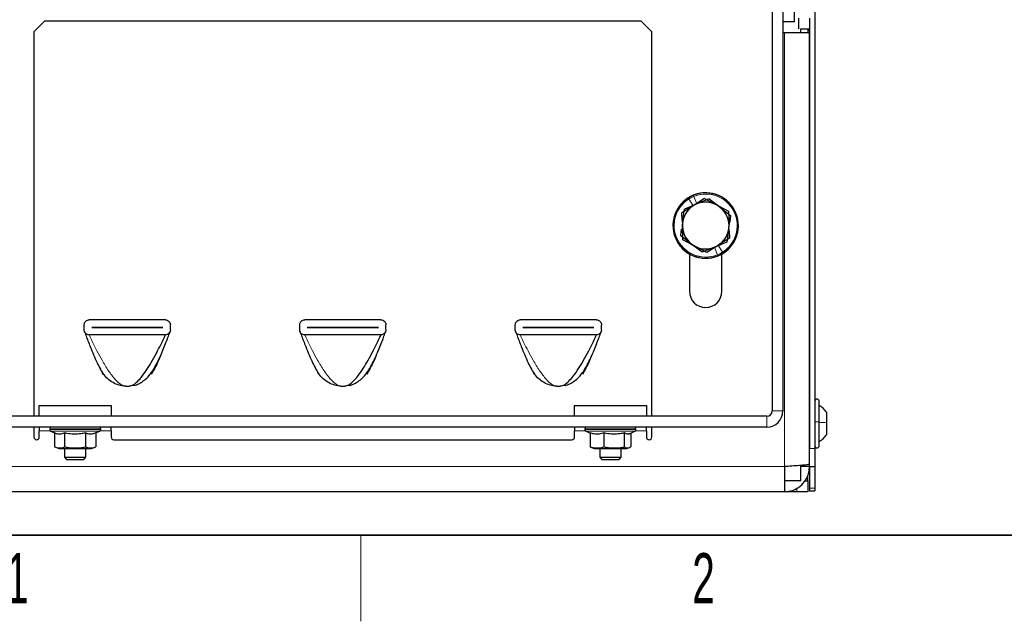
# Paper-space layout 'Blatt2' of a CAD drawing. Header units: millimetres. Extents: x 5 to 418, y 2 to 292.
# Tile 2 of 29: x 50 to 119, y 6 to 48. Entities that reach past the tile are written whole.
import ezdxf

# ---------------------------------------------------------------- set-up
doc = ezdxf.new("R2010")
doc.units = ezdxf.units.MM
doc.layers.add('SLD-0', color=7, linetype='Continuous')
doc.styles.add('SLDTEXTSTYLE0', font='TXT', dxfattribs={"width": 0.605})

psp = doc.layouts.new('Blatt2')

# ---------------------------------------------------------------- linework, layer by layer
at = {"color": 7, "linetype": 'Continuous', "lineweight": 25}
for p, q in [((102.3794, 58.5141), (102.3794, 20.6391)), ((103.1294, 58.5141), (103.1294, 20.6391)), ((105.3544, 56.7641), (105.3544, 18.0141)), ((103.9419, 47.7141), (103.9419, 54.5141)), ((104.2294, 47.2391), (104.2294, 47.9641)), ((104.9794, 47.9641), (104.9794, 47.2141)), ((51.0044, 47.0141), (51.7544, 47.7641)), ((93.2544, 47.7641), (51.7544, 47.7641)), ((93.2544, 47.7641), (94.0044, 47.0141)), ((103.9419, 47.7141), (103.1294, 47.7141)), ((51.0044, 47.0141), (51.0044, 20.2641)), ((94.0044, 20.2641), (94.0044, 47.0141)), ((103.1294, 46.9641), (103.2294, 46.9641)), ((103.2294, 46.9641), (104.9794, 46.9641)), ((104.3794, 46.9641), (104.3794, 47.2391)), ((104.9794, 47.2141), (104.3794, 47.2141)), ((104.9575, 47.2141), (104.8794, 47.0787)), ((104.8794, 46.9641), (104.8794, 47.2141)), ((104.9794, 47.2141), (104.9794, 18.0141)), ((104.9794, 16.9409), (104.9794, 46.9641)), ((97.008, 34.9895), (96.2711, 34.6884)), ((97.6813, 35.4141), (97.008, 34.9895)), ((98.008, 35.3982), (97.1396, 35.0433)), ((97.6813, 35.4141), (98.5115, 34.9769)), ((98.008, 35.3982), (98.6373, 34.9107)), ((96.8877, 34.9137), (96.0941, 34.4133)), ((96.1142, 33.897), (96.0941, 34.4133)), ((96.1443, 33.7588), (96.2711, 34.6884)), ((98.6373, 34.9107), (99.3416, 34.5398)), ((98.7497, 34.8236), (99.4913, 34.249)), ((99.3416, 34.5398), (99.3781, 33.6023)), ((99.4913, 34.249), (99.4273, 33.7803)), ((96.0174, 32.8292), (96.0814, 33.2979)), ((96.1671, 32.5384), (96.1306, 33.4759)), ((99.3644, 33.3194), (99.2376, 32.3898)), ((99.3945, 33.1812), (99.4146, 32.6648)), ((96.7591, 32.2546), (96.0174, 32.8292)), ((96.8714, 32.1675), (96.1671, 32.5384)), ((99.2376, 32.3898), (98.5007, 32.0887)), ((99.4146, 32.6648), (98.621, 32.1645)), ((96.6294, 31.5617), (96.6294, 28.9641)), ((97.5007, 31.6799), (96.8714, 32.1675)), ((97.8274, 31.6641), (96.9972, 32.1012)), ((98.3691, 32.0349), (97.5007, 31.6799)), ((98.5007, 32.0887), (97.8274, 31.6641)), ((98.8794, 28.9641), (98.8794, 31.5617)), ((60.1544, 26.979), (54.8544, 26.979)), ((75.1544, 26.979), (69.8544, 26.979)), ((90.1544, 26.979), (84.8544, 26.979)), ((54.5044, 26.279), (54.5044, 26.629)), ((55.0294, 26.4552), (59.9794, 26.4552)), ((55.0294, 26.4527), (55.0294, 26.4552)), ((59.9794, 26.4527), (55.0294, 26.4527)), ((59.9794, 26.4552), (59.9794, 26.4527)), ((60.5044, 26.279), (60.5044, 26.629)), ((69.5044, 26.279), (69.5044, 26.629)), ((70.0294, 26.4552), (74.9794, 26.4552)), ((70.0294, 26.4527), (70.0294, 26.4552)), ((74.9794, 26.4527), (70.0294, 26.4527)), ((74.9794, 26.4552), (74.9794, 26.4527)), ((75.5044, 26.279), (75.5044, 26.629)), ((84.5044, 26.279), (84.5044, 26.629)), ((85.0294, 26.4552), (89.9794, 26.4552)), ((85.0294, 26.4527), (85.0294, 26.4552)), ((89.9794, 26.4527), (85.0294, 26.4527)), ((89.9794, 26.4552), (89.9794, 26.4527)), ((90.5044, 26.279), (90.5044, 26.629)), ((60.1544, 25.929), (54.8544, 25.929)), ((75.1544, 25.929), (69.8544, 25.929)), ((90.1544, 25.929), (84.8544, 25.929)), ((55.8358, 23.2042), (55.7672, 23.3047)), ((59.2415, 23.3047), (59.173, 23.2042)), ((59.2686, 23.3641), (59.2415, 23.3047)), ((59.333, 23.4626), (59.3795, 23.5419)), ((70.8358, 23.2042), (70.7672, 23.3047)), ((74.2415, 23.3047), (74.173, 23.2042)), ((74.2686, 23.3641), (74.2415, 23.3047)), ((74.333, 23.4626), (74.3795, 23.5419)), ((85.8358, 23.2042), (85.7672, 23.3047)), ((89.2415, 23.3047), (89.173, 23.2042)), ((89.2686, 23.3641), (89.2415, 23.3047)), ((89.333, 23.4626), (89.3795, 23.5419)), ((57.9754, 22.4176), (57.6339, 22.358)), ((72.9754, 22.4176), (72.6339, 22.358)), ((87.9754, 22.4176), (87.6339, 22.358)), ((105.6544, 19.8664), (105.6544, 21.3141)), ((51.3794, 21.0141), (56.3794, 21.0141)), ((51.3794, 20.2641), (51.3794, 21.0141)), ((56.3794, 21.0141), (56.3794, 20.2641)), ((88.6294, 20.2641), (88.6294, 21.0141)), ((88.6294, 21.0141), (93.6294, 21.0141)), ((93.6294, 21.0141), (93.6294, 20.2641)), ((102.0044, 20.2641), (43.0044, 20.2641)), ((106.1794, 19.8149), (106.1794, 20.5341)), ((102.0044, 19.5141), (43.0044, 19.5141)), ((51.0044, 19.5141), (51.0044, 18.8266)), ((51.3794, 19.5141), (51.3794, 19.2641)), ((51.3794, 18.8266), (51.3794, 19.2641)), ((52.1044, 19.3891), (52.1044, 19.3437)), ((52.1765, 19.2304), (52.4452, 19.1051)), ((55.3226, 19.1094), (55.5822, 19.2304)), ((55.6544, 19.3437), (55.6544, 19.3891)), ((56.3794, 19.2641), (56.3794, 19.5141)), ((56.3794, 19.2641), (56.3794, 18.8266)), ((88.6294, 19.5141), (88.6294, 19.2641)), ((88.6294, 18.8266), (88.6294, 19.2641)), ((89.3544, 19.3891), (89.3544, 19.3437)), ((89.4265, 19.2304), (89.7161, 19.0954)), ((92.4495, 19.052), (92.8322, 19.2304)), ((92.9044, 19.3437), (92.9044, 19.3891)), ((93.6294, 19.2641), (93.6294, 19.5141)), ((93.6294, 19.2641), (93.6294, 18.8266)), ((94.0044, 18.8266), (94.0044, 19.5141)), ((105.6544, 18.2141), (105.6544, 19.8664)), ((106.1794, 18.9941), (106.1794, 19.8149)), ((52.4361, 19.1094), (52.4361, 18.1414)), ((53.143, 19.1094), (53.143, 18.1414)), ((54.5862, 19.1094), (54.5862, 18.1414)), ((55.3226, 19.1094), (55.3226, 18.1414)), ((56.5669, 18.6391), (88.4419, 18.6391)), ((89.7161, 19.1094), (89.7161, 18.1414)), ((90.677, 19.1094), (90.677, 18.1414)), ((92.0902, 19.1094), (92.0902, 18.1414)), ((92.5426, 19.0954), (92.5426, 18.1414)), ((52.4359, 18.1415), (52.7544, 18.0141)), ((52.7544, 18.0141), (55.0044, 18.0141)), ((53.1294, 18.0141), (53.1294, 17.4141)), ((54.6294, 17.4141), (54.6294, 18.0141)), ((55.0044, 18.0141), (55.3228, 18.1415)), ((89.8103, 18.0917), (90.0044, 18.0141)), ((90.0044, 18.0141), (92.2544, 18.0141)), ((90.3794, 18.0141), (90.3794, 17.4141)), ((91.8794, 17.4141), (91.8794, 18.0141)), ((92.2544, 18.0141), (92.4484, 18.0917)), ((105.3544, 18.0141), (105.3544, 16.7641)), ((53.1294, 17.4141), (53.2794, 17.2641)), ((53.1294, 17.4141), (53.2801, 17.4141)), ((53.2794, 17.2641), (53.3999, 17.2641)), ((53.2801, 17.4141), (54.6294, 17.4141)), ((53.3999, 17.2641), (54.4794, 17.2641)), ((54.4794, 17.2641), (54.6294, 17.4141)), ((90.3794, 17.4141), (90.5294, 17.2641)), ((90.3794, 17.4141), (90.6296, 17.4141)), ((90.5294, 17.2641), (90.7296, 17.2641)), ((90.6296, 17.4141), (91.8794, 17.4141)), ((90.7296, 17.2641), (91.7294, 17.2641)), ((91.7294, 17.2641), (91.8794, 17.4141)), ((103.2294, 16.7641), (103.2294, 15.0141)), ((104.3794, 15.7641), (104.3794, 16.8462)), ((104.9794, 16.7641), (104.3794, 16.7641)), ((104.9794, 16.7641), (104.9794, 16.9409)), ((104.9794, 16.7641), (105.3544, 16.7641)), ((104.9794, 16.7641), (104.9794, 15.2566)), ((105.3544, 16.7641), (105.3544, 15.2566)), ((104.3794, 15.7641), (103.2294, 15.7641)), ((104.6498, 15.7641), (104.8544, 15.7641)), ((104.8544, 16.2391), (104.8794, 16.2641)), ((104.8544, 15.7641), (104.8544, 16.1705)), ((104.8544, 15.7641), (104.8544, 15.0141)), ((104.9794, 15.2566), (104.9794, 15.0891)), ((104.9794, 15.0891), (105.3544, 15.0891)), ((105.3544, 15.2566), (105.3544, 15.0891)), ((103.2294, 15.0141), (41.7794, 15.0141)), ((104.1044, 15.0141), (103.2294, 15.0141)), ((104.8544, 15.0141), (104.1044, 15.0141))]:
    psp.add_line(p, q, dxfattribs=at)
at = {"color": 7, "linetype": 'Continuous', "lineweight": 18}
for p, q in [((103.2294, 16.7641), (103.2294, 46.9641)), ((96.8877, 34.9137), (96.5835, 35.3962)), ((97.1396, 35.0433), (96.9238, 35.5713)), ((98.3691, 32.0349), (98.5849, 31.5068)), ((98.621, 32.1645), (98.9252, 31.6819)), ((102.3794, 20.6391), (103.1294, 20.6391)), ((102.0044, 20.2641), (102.0044, 19.5141)), ((51.3794, 19.2641), (52.133, 19.2641)), ((55.6542, 19.3891), (52.1044, 19.3891)), ((52.1044, 19.3437), (55.6542, 19.3437)), ((55.5821, 19.2304), (52.1765, 19.2304)), ((55.6257, 19.2641), (56.3794, 19.2641)), ((88.6294, 19.2641), (89.383, 19.2641)), ((92.9044, 19.3891), (89.3544, 19.3891)), ((89.3544, 19.3437), (92.9044, 19.3437)), ((92.8322, 19.2304), (89.4265, 19.2304)), ((92.8757, 19.2641), (93.6294, 19.2641)), ((104.9794, 18.0141), (105.3544, 18.0141)), ((103.2294, 16.7641), (41.7794, 16.7641)), ((104.1044, 15.0141), (104.1044, 15.2768)), ((104.9794, 15.2566), (105.3544, 15.2566))]:
    psp.add_line(p, q, dxfattribs=at)
at = {"color": 7, "linetype": 'Continuous', "lineweight": 25}
for centre, radius, start, end in [((97.7544, 33.5391), 2.275, 112.229911, 292.229911), ((97.7544, 33.5391), 2.275, 302.229911, 122.229911), ((97.7544, 33.5391), 2.275, 292.229911, 112.229911), ((97.7544, 33.5391), 2.275, 122.229911, 302.229911), ((97.7544, 33.5391), 1.625, 112.229911, 172.229911), ((97.7544, 33.5391), 1.625, 62.229911, 122.229911), ((97.7544, 33.5391), 1.625, 52.229911, 112.229911), ((97.7544, 33.5391), 1.625, 2.229911, 62.229911), ((97.7544, 33.5391), 1.625, 122.229911, 182.229911), ((97.7544, 33.5391), 1.625, 352.229911, 52.229911), ((97.7544, 33.5391), 1.625, 172.229911, 232.229911), ((97.7544, 33.5391), 1.625, 302.229911, 2.229911), ((97.7544, 33.5391), 1.625, 182.229911, 242.229911), ((97.7544, 33.5391), 1.625, 292.229911, 352.229911), ((97.7544, 33.5391), 1.625, 232.229911, 292.229911), ((97.7544, 33.5391), 1.625, 242.229911, 302.229911), ((97.7544, 28.9641), 1.125, 180, 0), ((57.5044, 24.4165), 2.0625, 266.4, 273.6), ((72.5044, 24.4165), 2.0625, 266.4, 273.6), ((87.5044, 24.4165), 2.0625, 266.4, 273.6), ((105.5044, 21.3141), 0.15, 0, 180), ((102.0044, 20.6391), 1.125, 270, 0), ((102.0044, 20.6391), 0.375, 270, 360), ((52.2294, 19.3891), 0.125, 90, 180), ((52.2294, 19.3437), 0.125, 180, 245), ((55.5294, 19.3891), 0.125, 0, 90), ((55.5294, 19.3437), 0.125, 295, 0), ((89.4794, 19.3891), 0.125, 90, 180), ((89.4794, 19.3437), 0.125, 180, 245), ((92.7794, 19.3891), 0.125, 0, 90), ((92.7794, 19.3437), 0.125, 295, 0), ((51.1919, 18.8266), 0.1875, 180, 0), ((56.5669, 18.8266), 0.1875, 180, 270), ((88.4419, 18.8266), 0.1875, 270, 0), ((93.8169, 18.8266), 0.1875, 180, 0), ((105.5044, 18.2141), 0.15, 180, 360)]:
    psp.add_arc(centre, radius, start, end, dxfattribs=at)
at = {"color": 7, "linetype": 'Continuous', "lineweight": 18}
for start, end in [(302.229911, 122.229911), (292.229911, 112.229911), (112.229911, 292.229911), (122.229911, 302.229911)]:
    psp.add_arc((97.7544, 33.5391), 2.1954, start, end, dxfattribs=at)
for points, knots in [([(96.9238, 35.5713), (96.9182, 35.5851), (96.907, 35.6125), (96.8972, 35.6365), (96.8928, 35.6472), (96.8939, 35.6445), (96.894, 35.6442)], [0, 0, 0, 0, 0.32259699, 0.64519398, 0.96779096, 1, 1, 1, 1]), ([(96.5641, 35.427), (96.5632, 35.4284), (96.5548, 35.4417), (96.5464, 35.4551), (96.5398, 35.4655), (96.5413, 35.4631), (96.5415, 35.4629)], [0, 0, 0, 0, 0.0545577, 0.504802, 0.9550463, 1, 1, 1, 1]), ([(98.9446, 31.6511), (98.9455, 31.6497), (98.9539, 31.6364), (98.9623, 31.6231), (98.9689, 31.6126), (98.9674, 31.6151), (98.9672, 31.6153)], [0, 0, 0, 0, 0.0538753, 0.5044446, 0.9550138, 1, 1, 1, 1]), ([(98.5849, 31.5068), (98.5905, 31.4931), (98.6018, 31.4657), (98.6116, 31.4417), (98.6159, 31.431), (98.6148, 31.4337), (98.6147, 31.4339)], [0, 0, 0, 0, 0.322597, 0.645194, 0.967791, 1, 1, 1, 1]), ([(54.8544, 25.929), (54.8549, 25.9277), (54.8562, 25.9247), (54.8646, 25.9059), (54.8848, 25.8607), (54.9621, 25.6905), (55.1326, 25.3291), (55.4055, 24.784), (55.7619, 24.1279), (56.1772, 23.4446), (56.6046, 22.8792), (56.9997, 22.4731), (57.2584, 22.3937), (57.3749, 22.358)], [0, 0, 0, 0, 0.0059709, 0.0132261, 0.0221276, 0.0501338, 0.1481345, 0.2830893, 0.4397941, 0.6222442, 0.7924239, 0.9065862, 1, 1, 1, 1]), ([(69.8544, 25.929), (69.8549, 25.9277), (69.8562, 25.9247), (69.8646, 25.9059), (69.8848, 25.8607), (69.9621, 25.6905), (70.1326, 25.3291), (70.4055, 24.784), (70.7619, 24.1279), (71.1772, 23.4446), (71.6046, 22.8792), (71.9997, 22.4731), (72.2584, 22.3937), (72.3749, 22.358)], [0, 0, 0, 0, 0.0059709, 0.0132261, 0.0221276, 0.0501338, 0.1481345, 0.2830893, 0.4397941, 0.6222442, 0.7924239, 0.9065862, 1, 1, 1, 1]), ([(84.8544, 25.929), (84.8549, 25.9277), (84.8562, 25.9247), (84.8646, 25.9059), (84.8848, 25.8607), (84.9621, 25.6905), (85.1326, 25.3291), (85.4055, 24.784), (85.7619, 24.1279), (86.1772, 23.4446), (86.6046, 22.8792), (86.9997, 22.4731), (87.2584, 22.3937), (87.3749, 22.358)], [0, 0, 0, 0, 0.0059709, 0.0132261, 0.0221276, 0.0501338, 0.1481345, 0.2830893, 0.4397941, 0.6222442, 0.7924239, 0.9065862, 1, 1, 1, 1])]:
    psp.add_open_spline(points, degree=3, knots=knots, dxfattribs=at)
at = {"color": 7, "linetype": 'Continuous', "lineweight": 25}
for points, knots in [([(54.5044, 26.629), (54.5067, 26.6594), (54.5115, 26.72), (54.5503, 26.8113), (54.6229, 26.9019), (54.7297, 26.9667), (54.8156, 26.9751), (54.8544, 26.979)], [0, 0, 0, 0, 0.1367915, 0.272729, 0.4771299, 0.7637069, 1, 1, 1, 1]), ([(60.1544, 26.979), (60.198, 26.9741), (60.2943, 26.9635), (60.4035, 26.887), (60.4708, 26.7876), (60.4999, 26.7048), (60.503, 26.6515), (60.5044, 26.629)], [0, 0, 0, 0, 0.2664894, 0.5877782, 0.7599752, 0.8981673, 1, 1, 1, 1]), ([(69.5044, 26.629), (69.5067, 26.6594), (69.5115, 26.72), (69.5503, 26.8113), (69.6229, 26.9019), (69.7297, 26.9667), (69.8156, 26.9751), (69.8544, 26.979)], [0, 0, 0, 0, 0.1367915, 0.272729, 0.4771299, 0.7637069, 1, 1, 1, 1]), ([(75.1544, 26.979), (75.198, 26.9741), (75.2943, 26.9635), (75.4035, 26.887), (75.4708, 26.7876), (75.4999, 26.7048), (75.503, 26.6515), (75.5044, 26.629)], [0, 0, 0, 0, 0.2664894, 0.5877782, 0.7599752, 0.8981673, 1, 1, 1, 1]), ([(84.5044, 26.629), (84.5067, 26.6594), (84.5115, 26.72), (84.5503, 26.8113), (84.6229, 26.9019), (84.7297, 26.9667), (84.8156, 26.9751), (84.8544, 26.979)], [0, 0, 0, 0, 0.1367915, 0.272729, 0.4771299, 0.7637069, 1, 1, 1, 1]), ([(90.1544, 26.979), (90.198, 26.9741), (90.2943, 26.9635), (90.4035, 26.887), (90.4708, 26.7876), (90.4999, 26.7048), (90.503, 26.6515), (90.5044, 26.629)], [0, 0, 0, 0, 0.2664894, 0.5877782, 0.7599752, 0.8981673, 1, 1, 1, 1]), ([(54.8544, 25.929), (54.8107, 25.9338), (54.7144, 25.9445), (54.6052, 26.0209), (54.5379, 26.1203), (54.5088, 26.2032), (54.5057, 26.2564), (54.5044, 26.279)], [0, 0, 0, 0, 0.2664894, 0.5877782, 0.7599752, 0.8981673, 1, 1, 1, 1]), ([(54.5216, 26.1708), (54.5218, 26.17), (54.5225, 26.1682), (54.5353, 26.1323), (54.5733, 26.0271), (54.6524, 25.8118), (54.771, 25.4972), (54.9441, 25.0532), (55.1551, 24.5404), (55.3883, 24.0104), (55.5525, 23.6911), (55.6292, 23.5419)], [0, 0, 0, 0, 0.00871955, 0.02066779, 0.07130837, 0.14386707, 0.26792313, 0.413058, 0.62052243, 0.82265972, 1, 1, 1, 1]), ([(57.9688, 22.4068), (58.081, 22.4439), (58.3025, 22.5172), (58.6388, 22.7248), (58.9666, 23.0148), (59.2334, 23.3683), (59.4781, 23.7763), (59.707, 24.232), (59.9261, 24.7243), (60.1272, 25.2144), (60.2931, 25.6417), (60.4089, 25.9532), (60.4675, 26.1153), (60.483, 26.1586), (60.4871, 26.1701), (60.4873, 26.1707), (60.4874, 26.1709)], [0, 0, 0, 0, 0.0711865, 0.1405676, 0.2195851, 0.3207292, 0.4046368, 0.5117382, 0.6419422, 0.7494195, 0.8558061, 0.9461302, 0.9788992, 0.9911578, 0.9962849, 1, 1, 1, 1]), ([(60.5044, 26.279), (60.502, 26.2486), (60.4972, 26.188), (60.4584, 26.0966), (60.3858, 26.006), (60.279, 25.9413), (60.1931, 25.9328), (60.1544, 25.929)], [0, 0, 0, 0, 0.1367915, 0.272729, 0.4771299, 0.7637069, 1, 1, 1, 1]), ([(69.8544, 25.929), (69.8107, 25.9338), (69.7144, 25.9445), (69.6052, 26.0209), (69.5379, 26.1203), (69.5088, 26.2032), (69.5057, 26.2564), (69.5044, 26.279)], [0, 0, 0, 0, 0.26648941, 0.58777818, 0.75997519, 0.89816733, 1, 1, 1, 1]), ([(69.5216, 26.1708), (69.5218, 26.17), (69.5225, 26.1682), (69.5353, 26.1323), (69.5733, 26.0271), (69.6524, 25.8118), (69.771, 25.4972), (69.9441, 25.0532), (70.1551, 24.5404), (70.3883, 24.0104), (70.5525, 23.6911), (70.6292, 23.5419)], [0, 0, 0, 0, 0.00871955, 0.02066779, 0.07130837, 0.14386707, 0.26792313, 0.413058, 0.62052243, 0.82265972, 1, 1, 1, 1]), ([(72.9688, 22.4068), (73.081, 22.4439), (73.3025, 22.5172), (73.6388, 22.7248), (73.9666, 23.0148), (74.2334, 23.3683), (74.4781, 23.7763), (74.707, 24.232), (74.9261, 24.7243), (75.1272, 25.2144), (75.2931, 25.6417), (75.4089, 25.9532), (75.4675, 26.1153), (75.483, 26.1586), (75.4871, 26.1701), (75.4873, 26.1707), (75.4874, 26.1709)], [0, 0, 0, 0, 0.0711865, 0.1405676, 0.2195851, 0.3207292, 0.4046368, 0.5117382, 0.6419422, 0.7494195, 0.8558061, 0.9461302, 0.9788992, 0.9911578, 0.9962849, 1, 1, 1, 1]), ([(75.5044, 26.279), (75.502, 26.2486), (75.4972, 26.188), (75.4584, 26.0966), (75.3858, 26.006), (75.279, 25.9413), (75.1931, 25.9328), (75.1544, 25.929)], [0, 0, 0, 0, 0.1367915, 0.272729, 0.4771299, 0.7637069, 1, 1, 1, 1]), ([(84.8544, 25.929), (84.8107, 25.9338), (84.7144, 25.9445), (84.6052, 26.0209), (84.5379, 26.1203), (84.5088, 26.2032), (84.5057, 26.2564), (84.5044, 26.279)], [0, 0, 0, 0, 0.26648941, 0.58777818, 0.75997519, 0.89816733, 1, 1, 1, 1]), ([(84.5216, 26.1708), (84.5218, 26.17), (84.5225, 26.1682), (84.5353, 26.1323), (84.5733, 26.0271), (84.6524, 25.8118), (84.771, 25.4972), (84.9441, 25.0532), (85.1551, 24.5404), (85.3883, 24.0104), (85.5525, 23.6911), (85.6292, 23.5419)], [0, 0, 0, 0, 0.00871955, 0.02066779, 0.07130837, 0.14386707, 0.26792313, 0.413058, 0.62052243, 0.82265972, 1, 1, 1, 1]), ([(87.9688, 22.4068), (88.081, 22.4439), (88.3025, 22.5172), (88.6388, 22.7248), (88.9666, 23.0148), (89.2334, 23.3683), (89.4781, 23.7763), (89.707, 24.232), (89.9261, 24.7243), (90.1272, 25.2144), (90.2931, 25.6417), (90.4089, 25.9532), (90.4675, 26.1153), (90.483, 26.1586), (90.4871, 26.1701), (90.4873, 26.1707), (90.4874, 26.1709)], [0, 0, 0, 0, 0.0711865, 0.1405676, 0.2195851, 0.3207292, 0.4046368, 0.5117382, 0.6419422, 0.7494195, 0.8558061, 0.9461302, 0.9788992, 0.9911578, 0.9962849, 1, 1, 1, 1]), ([(90.5044, 26.279), (90.502, 26.2486), (90.4972, 26.188), (90.4584, 26.0966), (90.3858, 26.006), (90.279, 25.9413), (90.1931, 25.9328), (90.1544, 25.929)], [0, 0, 0, 0, 0.1367915, 0.272729, 0.4771299, 0.7637069, 1, 1, 1, 1]), ([(57.6339, 22.358), (57.7316, 22.3842), (57.9454, 22.4414), (58.2477, 22.7156), (58.578, 23.0967), (58.9208, 23.5925), (59.276, 24.1808), (59.6032, 24.7842), (59.876, 25.3288), (60.0507, 25.6991), (60.1305, 25.8753), (60.1516, 25.9228), (60.1535, 25.9271), (60.1544, 25.929)], [0, 0, 0, 0, 0.07812734, 0.17100834, 0.27802598, 0.41669762, 0.56039451, 0.71705933, 0.85197967, 0.94995538, 0.98381899, 0.99285892, 1, 1, 1, 1]), ([(72.6339, 22.358), (72.7316, 22.3842), (72.9454, 22.4414), (73.2477, 22.7156), (73.578, 23.0967), (73.9208, 23.5925), (74.276, 24.1808), (74.6032, 24.7842), (74.876, 25.3288), (75.0507, 25.6991), (75.1305, 25.8753), (75.1516, 25.9228), (75.1535, 25.9271), (75.1544, 25.929)], [0, 0, 0, 0, 0.0781273, 0.1710083, 0.278026, 0.4166976, 0.5603945, 0.7170593, 0.8519797, 0.9499554, 0.983819, 0.9928589, 1, 1, 1, 1]), ([(87.6339, 22.358), (87.7316, 22.3842), (87.9454, 22.4414), (88.2477, 22.7156), (88.578, 23.0967), (88.9208, 23.5925), (89.276, 24.1808), (89.6032, 24.7842), (89.876, 25.3288), (90.0507, 25.6991), (90.1305, 25.8753), (90.1516, 25.9228), (90.1535, 25.9271), (90.1544, 25.929)], [0, 0, 0, 0, 0.0781273, 0.1710083, 0.278026, 0.4166976, 0.5603945, 0.7170593, 0.8519797, 0.9499554, 0.983819, 0.9928589, 1, 1, 1, 1]), ([(59.8525, 24.5686), (59.795, 24.4313), (59.6596, 24.1076), (59.4441, 23.638), (59.2566, 23.3381), (59.173, 23.2042)], [0, 0, 0, 0, 0.28947193, 0.68273172, 1, 1, 1, 1]), ([(74.8525, 24.5686), (74.795, 24.4313), (74.6596, 24.1076), (74.4441, 23.638), (74.2566, 23.3381), (74.173, 23.2042)], [0, 0, 0, 0, 0.2894719, 0.6827317, 1, 1, 1, 1]), ([(89.8525, 24.5686), (89.795, 24.4313), (89.6596, 24.1076), (89.4441, 23.638), (89.2566, 23.3381), (89.173, 23.2042)], [0, 0, 0, 0, 0.2894719, 0.6827317, 1, 1, 1, 1]), ([(55.547, 23.7057), (55.5616, 23.6745), (55.6454, 23.4959), (55.7497, 23.336), (55.8358, 23.2042)], [0, 0, 0, 0, 0.1748021, 1, 1, 1, 1]), ([(70.547, 23.7057), (70.5616, 23.6745), (70.6454, 23.4959), (70.7497, 23.336), (70.8358, 23.2042)], [0, 0, 0, 0, 0.17480207, 1, 1, 1, 1]), ([(85.547, 23.7057), (85.5616, 23.6745), (85.6454, 23.4959), (85.7497, 23.336), (85.8358, 23.2042)], [0, 0, 0, 0, 0.1748021, 1, 1, 1, 1]), ([(106.1794, 20.5341), (106.1059, 20.6295), (105.9591, 20.8203), (105.7559, 20.9495), (105.6544, 21.0141)], [0, 0, 0, 0, 0.4999999, 1, 1, 1, 1]), ([(106.1794, 20.5341), (106.1059, 20.6295), (105.9591, 20.8203), (105.7559, 20.9495), (105.6544, 21.0141)], [0, 0, 0, 0, 0.4999999, 1, 1, 1, 1]), ([(106.1794, 20.5341), (106.1059, 20.6295), (105.9591, 20.8203), (105.7559, 20.9495), (105.6544, 21.0141)], [0, 0, 0, 0, 0.4999999, 1, 1, 1, 1]), ([(53.143, 19.1094), (53.0589, 19.0756), (52.8881, 19.0069), (52.6479, 19.0204), (52.4988, 19.0831), (52.4361, 19.1094)], [0, 0, 0, 0, 0.35991579, 0.73073047, 1, 1, 1, 1]), ([(54.5862, 19.1094), (54.4838, 19.0878), (54.2224, 19.0324), (53.786, 19.0054), (53.4059, 19.051), (53.1927, 19.0984), (53.143, 19.1094)], [0, 0, 0, 0, 0.21549768, 0.55011296, 0.89510352, 1, 1, 1, 1]), ([(55.3226, 19.1094), (55.235, 19.0756), (55.0571, 19.0069), (54.8069, 19.0204), (54.6516, 19.0831), (54.5862, 19.1094)], [0, 0, 0, 0, 0.3599158, 0.7307305, 1, 1, 1, 1]), ([(90.677, 19.1094), (90.5626, 19.0756), (90.3305, 19.0069), (90.0041, 19.0204), (89.8014, 19.0831), (89.7161, 19.1094)], [0, 0, 0, 0, 0.3599158, 0.7307305, 1, 1, 1, 1]), ([(92.0902, 19.1094), (91.9899, 19.0878), (91.7339, 19.0324), (91.3066, 19.0054), (90.9344, 19.051), (90.7256, 19.0984), (90.677, 19.1094)], [0, 0, 0, 0, 0.2154977, 0.550113, 0.8951035, 1, 1, 1, 1]), ([(92.4456, 19.0602), (92.4239, 19.0476), (92.3467, 19.0029), (92.2257, 19.0221), (92.1303, 19.0836), (92.0902, 19.1094)], [0, 0, 0, 0, 0.1845799, 0.6569705, 1, 1, 1, 1]), ([(105.6544, 18.5141), (105.7559, 18.5787), (105.9591, 18.7079), (106.1059, 18.8987), (106.1794, 18.9941)], [0, 0, 0, 0, 0.5000001, 1, 1, 1, 1]), ([(105.6544, 18.5141), (105.7559, 18.5787), (105.9591, 18.7079), (106.1059, 18.8987), (106.1794, 18.9941)], [0, 0, 0, 0, 0.50000007, 1, 1, 1, 1]), ([(105.6544, 18.5141), (105.7559, 18.5787), (105.9591, 18.7079), (106.1059, 18.8987), (106.1794, 18.9941)], [0, 0, 0, 0, 0.5000001, 1, 1, 1, 1]), ([(52.4361, 18.1414), (52.5343, 18.1086), (52.7337, 18.042), (52.9726, 18.0767), (53.1081, 18.1282), (53.143, 18.1414)], [0, 0, 0, 0, 0.418553, 0.8501562, 1, 1, 1, 1]), ([(53.143, 18.1414), (53.2027, 18.1301), (53.4462, 18.0842), (53.8871, 18.0467), (54.3107, 18.0886), (54.5429, 18.1331), (54.5862, 18.1414)], [0, 0, 0, 0, 0.1256357, 0.5116401, 0.9088287, 1, 1, 1, 1]), ([(54.5862, 18.1414), (54.6885, 18.1086), (54.8963, 18.042), (55.1451, 18.0767), (55.2863, 18.1282), (55.3226, 18.1414)], [0, 0, 0, 0, 0.418553, 0.8501562, 1, 1, 1, 1]), ([(89.8129, 18.0981), (89.803, 18.0994), (89.7704, 18.1038), (89.7384, 18.126), (89.7161, 18.1414)], [0, 0, 0, 0, 0.3026951, 1, 1, 1, 1]), ([(89.7161, 18.1414), (89.8496, 18.1086), (90.1207, 18.042), (90.4453, 18.0767), (90.6295, 18.1282), (90.677, 18.1414)], [0, 0, 0, 0, 0.418553, 0.8501562, 1, 1, 1, 1]), ([(90.677, 18.1414), (90.7355, 18.1301), (90.9739, 18.0842), (91.4055, 18.0467), (91.8203, 18.0886), (92.0477, 18.1331), (92.0902, 18.1414)], [0, 0, 0, 0, 0.1256357, 0.5116401, 0.9088287, 1, 1, 1, 1]), ([(92.0902, 18.1414), (92.153, 18.1086), (92.2807, 18.042), (92.4335, 18.0767), (92.5202, 18.1282), (92.5426, 18.1414)], [0, 0, 0, 0, 0.41855302, 0.8501562, 1, 1, 1, 1]), ([(104.9794, 16.9409), (104.9599, 16.9282), (104.9211, 16.9028), (104.6181, 16.8648), (104.1724, 16.8267), (103.6806, 16.7931), (103.3567, 16.7723), (103.2294, 16.7641)], [0, 0, 0, 0, 0.2151377, 0.4302771, 0.6454165, 0.860556, 1, 1, 1, 1]), ([(103.2294, 15.0141), (103.4265, 15.0335), (103.8208, 15.0724), (104.346, 15.3753), (104.7419, 15.821), (104.95, 16.3128), (104.9711, 16.6367), (104.9794, 16.7641)], [0, 0, 0, 0, 0.2151377, 0.43027712, 0.64541654, 0.86055595, 1, 1, 1, 1])]:
    psp.add_open_spline(points, degree=3, knots=knots, dxfattribs=at)
for points in [[(57.3749, 22.358), (57.2245, 22.3771), (56.9238, 22.4152), (56.5037, 22.5963), (56.1257, 22.8539), (55.9324, 23.0874), (55.8358, 23.2042)], [(72.3749, 22.358), (72.2245, 22.3771), (71.9238, 22.4152), (71.5037, 22.5963), (71.1257, 22.8539), (70.9324, 23.0874), (70.8358, 23.2042)], [(87.3749, 22.358), (87.2245, 22.3771), (86.9238, 22.4152), (86.5037, 22.5963), (86.1257, 22.8539), (85.9324, 23.0874), (85.8358, 23.2042)], [(106.1794, 20.5341), (106.1059, 20.6295), (105.9591, 20.8203), (105.7559, 20.9495), (105.6544, 21.0141)], [(105.6544, 18.5141), (105.7559, 18.5787), (105.9591, 18.7079), (106.1059, 18.8987), (106.1794, 18.9941)]]:
    psp.add_open_spline(points, degree=3, dxfattribs=at)
at = {"color": 7, "linetype": 'Continuous', "lineweight": 18}
for points in [[(105.6544, 19.8664), (105.6521, 19.8677), (105.6476, 19.8703), (105.6129, 19.8736), (105.5633, 19.8758), (105.5044, 19.8766), (105.4454, 19.8758), (105.3958, 19.8736), (105.3611, 19.8703), (105.3566, 19.8677), (105.3544, 19.8664)], [(105.6544, 19.8466), (105.7559, 19.8423), (105.9591, 19.8338), (106.1059, 19.8212), (106.1794, 19.8149)]]:
    psp.add_open_spline(points, degree=3, dxfattribs=at)
at = {"layer": 'SLD-0', "lineweight": 35}
psp.add_line((26, 12), (408, 12), dxfattribs=at)
at = {"layer": 'SLD-0', "lineweight": 18}
psp.add_line((73.75, 6), (73.75, 12), dxfattribs=at)

# ---------------------------------------------------------------- texts
at = {"layer": 'SLD-0', "char_height": 3.5, "attachment_point": 2, "style": 'SLDTEXTSTYLE0'}
for s, insert in [('1', (49.8527, 10.743)), ('2', (97.6027, 10.743))]:
    psp.add_mtext(s, dxfattribs=dict(at, insert=insert))

doc.saveas('drawing.dxf')
